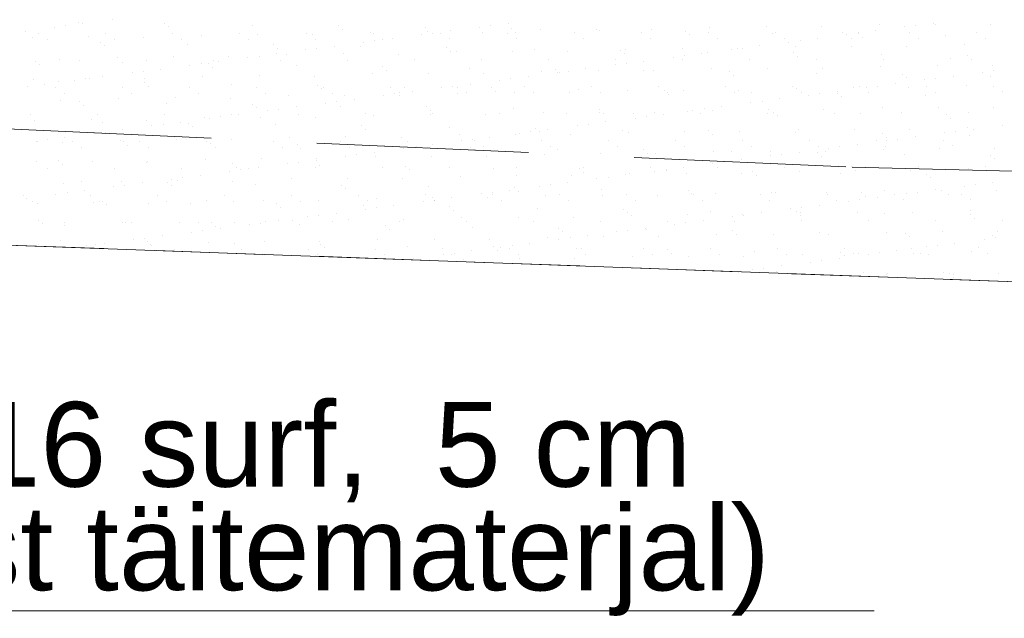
# Model space of a CAD drawing. Header units: metres. Extents: x 561538 to 562530, y 6580867 to 6581188.
# Tile 41 of 78: x 562512.28 to 562514.61, y 6580869.19 to 6580870.6. Entities that reach past the tile are written whole.
import ezdxf

# ---------------------------------------------------------------- set-up
doc = ezdxf.new("R2010")
doc.units = ezdxf.units.M
doc.linetypes.add('DASHED', pattern=[0.75, 0.5, -0.25])
doc.layers.add('KLM_lõige', color=7, linetype='Continuous', lineweight=9)
doc.layers.add('KLM_nähtavus', color=5, linetype='Continuous', lineweight=9)
doc.styles.add('SWISL_Kprojekt', font='swissl.ttf')

msp = doc.modelspace()

# ---------------------------------------------------------------- linework, layer by layer
at = {"layer": 'KLM_lõige'}
for p, q in [((562512.3904, 6580870.5852), (562512.3904, 6580870.5852)), ((562512.4214, 6580870.5929), (562512.4214, 6580870.5929)), ((562512.4317, 6580870.5906), (562512.4317, 6580870.5906)), ((562512.5007, 6580870.5997), (562512.5007, 6580870.5997)), ((562512.6247, 6580870.5912), (562512.6247, 6580870.5912)), ((562512.831, 6580870.5867), (562512.831, 6580870.5867)), ((562513.0342, 6580870.5849), (562513.0342, 6580870.5849)), ((562513.3944, 6580870.5858), (562513.3944, 6580870.5858)), ((562513.4357, 6580870.5913), (562513.4357, 6580870.5913)), ((562514.3121, 6580870.5875), (562514.3121, 6580870.5875)), ((562514.3984, 6580870.5865), (562514.3984, 6580870.5865)), ((562514.4397, 6580870.5919), (562514.4397, 6580870.5919)), ((562514.4451, 6580870.5892), (562514.4451, 6580870.5892)), ((562514.575, 6580870.5886), (562514.575, 6580870.5886)), ((562512.2949, 6580870.5726), (562512.2949, 6580870.5726)), ((562512.3256, 6580870.5661), (562512.3256, 6580870.5661)), ((562512.3639, 6580870.5817), (562512.3639, 6580870.5817)), ((562512.4838, 6580870.5664), (562512.4838, 6580870.5664)), ((562512.6341, 6580870.5826), (562512.6341, 6580870.5826)), ((562512.642, 6580870.5667), (562512.642, 6580870.5667)), ((562512.7116, 6580870.5634), (562512.7116, 6580870.5634)), ((562512.8002, 6580870.567), (562512.8002, 6580870.567)), ((562512.8446, 6580870.5651), (562512.8446, 6580870.5651)), ((562512.9584, 6580870.5673), (562512.9584, 6580870.5673)), ((562512.9745, 6580870.5645), (562512.9745, 6580870.5645)), ((562513.0436, 6580870.5764), (562513.0436, 6580870.5764)), ((562513.1117, 6580870.5695), (562513.1117, 6580870.5695)), ((562513.1166, 6580870.5676), (562513.1166, 6580870.5676)), ((562513.2312, 6580870.5644), (562513.2312, 6580870.5644)), ((562513.2405, 6580870.5804), (562513.2405, 6580870.5804)), ((562513.2447, 6580870.5712), (562513.2447, 6580870.5712)), ((562513.2577, 6580870.5678), (562513.2577, 6580870.5678)), ((562513.2748, 6580870.5678), (562513.2748, 6580870.5678)), ((562513.299, 6580870.5733), (562513.299, 6580870.5733)), ((562513.368, 6580870.5824), (562513.368, 6580870.5824)), ((562513.3746, 6580870.5705), (562513.3746, 6580870.5705)), ((562513.433, 6580870.5681), (562513.433, 6580870.5681)), ((562513.4438, 6580870.5787), (562513.4438, 6580870.5787)), ((562513.4532, 6580870.5701), (562513.4532, 6580870.5701)), ((562513.5118, 6580870.5755), (562513.5118, 6580870.5755)), ((562513.5912, 6580870.5684), (562513.5912, 6580870.5684)), ((562513.6448, 6580870.5772), (562513.6448, 6580870.5772)), ((562513.6501, 6580870.5742), (562513.6501, 6580870.5742)), ((562513.7494, 6580870.5687), (562513.7494, 6580870.5687)), ((562513.7748, 6580870.5765), (562513.7748, 6580870.5765)), ((562513.8533, 6580870.5725), (562513.8533, 6580870.5725)), ((562513.8627, 6580870.5639), (562513.8627, 6580870.5639)), ((562513.9076, 6580870.569), (562513.9076, 6580870.569)), ((562513.912, 6580870.5815), (562513.912, 6580870.5815)), ((562514.045, 6580870.5832), (562514.045, 6580870.5832)), ((562514.0596, 6580870.568), (562514.0596, 6580870.568)), ((562514.0658, 6580870.5693), (562514.0658, 6580870.5693)), ((562514.1749, 6580870.5826), (562514.1749, 6580870.5826)), ((562514.224, 6580870.5696), (562514.224, 6580870.5696)), ((562514.2353, 6580870.565), (562514.2353, 6580870.565)), ((562514.2617, 6580870.5685), (562514.2617, 6580870.5685)), ((562514.2629, 6580870.5662), (562514.2629, 6580870.5662)), ((562514.303, 6580870.5739), (562514.303, 6580870.5739)), ((562514.372, 6580870.583), (562514.372, 6580870.583)), ((562514.3822, 6580870.5699), (562514.3822, 6580870.5699)), ((562514.4692, 6580870.5617), (562514.4692, 6580870.5617)), ((562514.5404, 6580870.5701), (562514.5404, 6580870.5701)), ((562512.3115, 6580870.5574), (562512.3115, 6580870.5574)), ((562512.347, 6580870.5525), (562512.347, 6580870.5525)), ((562512.4444, 6580870.5591), (562512.4444, 6580870.5591)), ((562512.472, 6580870.5466), (562512.472, 6580870.5466)), ((562512.4814, 6580870.538), (562512.4814, 6580870.538)), ((562512.5052, 6580870.5528), (562512.5052, 6580870.5528)), ((562512.5744, 6580870.5585), (562512.5744, 6580870.5585)), ((562512.6634, 6580870.553), (562512.6634, 6580870.553)), ((562512.6783, 6580870.5421), (562512.6783, 6580870.5421)), ((562512.8216, 6580870.5533), (562512.8216, 6580870.5533)), ((562512.8815, 6580870.5404), (562512.8815, 6580870.5404)), ((562512.9798, 6580870.5536), (562512.9798, 6580870.5536)), ((562513.0255, 6580870.5373), (562513.0255, 6580870.5373)), ((562513.0945, 6580870.5464), (562513.0945, 6580870.5464)), ((562513.1209, 6580870.5498), (562513.1209, 6580870.5498)), ((562513.138, 6580870.5539), (562513.138, 6580870.5539)), ((562513.1622, 6580870.5553), (562513.1622, 6580870.5553)), ((562513.2962, 6580870.5542), (562513.2962, 6580870.5542)), ((562513.4544, 6580870.5545), (562513.4544, 6580870.5545)), ((562513.6126, 6580870.5548), (562513.6126, 6580870.5548)), ((562513.7708, 6580870.5551), (562513.7708, 6580870.5551)), ((562513.929, 6580870.5553), (562513.929, 6580870.5553)), ((562514.0295, 6580870.5379), (562514.0295, 6580870.5379)), ((562514.0872, 6580870.5556), (562514.0872, 6580870.5556)), ((562514.0985, 6580870.547), (562514.0985, 6580870.547)), ((562514.125, 6580870.5505), (562514.125, 6580870.5505)), ((562514.1663, 6580870.5559), (562514.1663, 6580870.5559)), ((562514.2454, 6580870.5559), (562514.2454, 6580870.5559)), ((562514.2466, 6580870.5373), (562514.2466, 6580870.5373)), ((562514.2722, 6580870.5576), (562514.2722, 6580870.5576)), ((562514.4036, 6580870.5562), (562514.4036, 6580870.5562)), ((562514.5138, 6580870.5416), (562514.5138, 6580870.5416)), ((562514.5618, 6580870.5565), (562514.5618, 6580870.5565)), ((562512.8474, 6580870.5138), (562512.8474, 6580870.5138)), ((562512.8887, 6580870.5193), (562512.8887, 6580870.5193)), ((562512.8909, 6580870.5318), (562512.8909, 6580870.5318)), ((562512.9133, 6580870.5175), (562512.9133, 6580870.5175)), ((562512.9577, 6580870.5284), (562512.9577, 6580870.5284)), ((562512.9842, 6580870.5318), (562512.9842, 6580870.5318)), ((562513.0462, 6580870.5192), (562513.0462, 6580870.5192)), ((562513.0878, 6580870.5359), (562513.0878, 6580870.5359)), ((562513.1762, 6580870.5186), (562513.1762, 6580870.5186)), ((562513.2911, 6580870.5341), (562513.2911, 6580870.5341)), ((562513.3004, 6580870.5255), (562513.3004, 6580870.5255)), ((562513.3134, 6580870.5235), (562513.3134, 6580870.5235)), ((562513.4464, 6580870.5252), (562513.4464, 6580870.5252)), ((562513.4974, 6580870.5296), (562513.4974, 6580870.5296)), ((562513.5763, 6580870.5246), (562513.5763, 6580870.5246)), ((562513.7006, 6580870.5279), (562513.7006, 6580870.5279)), ((562513.71, 6580870.5193), (562513.71, 6580870.5193)), ((562513.7135, 6580870.5295), (562513.7135, 6580870.5295)), ((562513.8465, 6580870.5312), (562513.8465, 6580870.5312)), ((562513.8515, 6580870.5145), (562513.8515, 6580870.5145)), ((562513.8928, 6580870.5199), (562513.8928, 6580870.5199)), ((562513.9069, 6580870.5234), (562513.9069, 6580870.5234)), ((562513.9618, 6580870.529), (562513.9618, 6580870.529)), ((562513.9764, 6580870.5306), (562513.9764, 6580870.5306)), ((562513.9882, 6580870.5325), (562513.9882, 6580870.5325)), ((562514.1102, 6580870.5216), (562514.1102, 6580870.5216)), ((562514.1136, 6580870.5356), (562514.1136, 6580870.5356)), ((562514.3164, 6580870.5171), (562514.3164, 6580870.5171)), ((562514.3766, 6580870.5366), (562514.3766, 6580870.5366)), ((562514.5197, 6580870.5154), (562514.5197, 6580870.5154)), ((562512.3193, 6580870.502), (562512.3193, 6580870.502)), ((562512.3286, 6580870.4934), (562512.3286, 6580870.4934)), ((562512.3759, 6580870.5065), (562512.3759, 6580870.5065)), ((562512.4242, 6580870.5033), (562512.4242, 6580870.5033)), ((562512.5131, 6580870.5115), (562512.5131, 6580870.5115)), ((562512.5256, 6580870.4975), (562512.5256, 6580870.4975)), ((562512.5824, 6580870.5036), (562512.5824, 6580870.5036)), ((562512.6461, 6580870.5132), (562512.6461, 6580870.5132)), ((562512.6843, 6580870.4923), (562512.6843, 6580870.4923)), ((562512.7107, 6580870.4958), (562512.7107, 6580870.4958)), ((562512.7288, 6580870.4958), (562512.7288, 6580870.4958)), ((562512.7406, 6580870.5039), (562512.7406, 6580870.5039)), ((562512.752, 6580870.5013), (562512.752, 6580870.5013)), ((562512.776, 6580870.5126), (562512.776, 6580870.5126)), ((562512.821, 6580870.5103), (562512.821, 6580870.5103)), ((562512.8988, 6580870.5042), (562512.8988, 6580870.5042)), ((562512.9351, 6580870.4913), (562512.9351, 6580870.4913)), ((562513.057, 6580870.5045), (562513.057, 6580870.5045)), ((562513.2152, 6580870.5048), (562513.2152, 6580870.5048)), ((562513.3734, 6580870.5051), (562513.3734, 6580870.5051)), ((562513.5316, 6580870.5054), (562513.5316, 6580870.5054)), ((562513.6883, 6580870.493), (562513.6883, 6580870.493)), ((562513.6898, 6580870.5056), (562513.6898, 6580870.5056)), ((562513.7147, 6580870.4965), (562513.7147, 6580870.4965)), ((562513.756, 6580870.5019), (562513.756, 6580870.5019)), ((562513.825, 6580870.511), (562513.825, 6580870.511)), ((562513.848, 6580870.5059), (562513.848, 6580870.5059)), ((562514.0061, 6580870.5062), (562514.0061, 6580870.5062)), ((562514.1195, 6580870.5131), (562514.1195, 6580870.5131)), ((562514.1643, 6580870.5065), (562514.1643, 6580870.5065)), ((562514.3225, 6580870.5068), (562514.3225, 6580870.5068)), ((562514.4483, 6580870.4913), (562514.4483, 6580870.4913)), ((562514.4807, 6580870.5071), (562514.4807, 6580870.5071)), ((562514.5291, 6580870.5068), (562514.5291, 6580870.5068)), ((562514.5782, 6580870.4907), (562514.5782, 6580870.4907)), ((562512.5475, 6580870.4743), (562512.5475, 6580870.4743)), ((562512.574, 6580870.4778), (562512.574, 6580870.4778)), ((562512.6153, 6580870.4833), (562512.6153, 6580870.4833)), ((562512.7382, 6580870.4872), (562512.7382, 6580870.4872)), ((562512.8478, 6580870.4673), (562512.8478, 6580870.4673)), ((562513.1149, 6580870.4716), (562513.1149, 6580870.4716)), ((562513.1384, 6580870.4895), (562513.1384, 6580870.4895)), ((562513.1477, 6580870.4809), (562513.1477, 6580870.4809)), ((562513.2479, 6580870.4733), (562513.2479, 6580870.4733)), ((562513.3446, 6580870.485), (562513.3446, 6580870.485)), ((562513.3778, 6580870.4726), (562513.3778, 6580870.4726)), ((562513.515, 6580870.4776), (562513.515, 6580870.4776)), ((562513.5479, 6580870.4833), (562513.5479, 6580870.4833)), ((562513.5516, 6580870.475), (562513.5516, 6580870.475)), ((562513.5573, 6580870.4747), (562513.5573, 6580870.4747)), ((562513.578, 6580870.4785), (562513.578, 6580870.4785)), ((562513.6193, 6580870.4839), (562513.6193, 6580870.4839)), ((562513.648, 6580870.4793), (562513.648, 6580870.4793)), ((562513.7542, 6580870.4788), (562513.7542, 6580870.4788)), ((562513.778, 6580870.4787), (562513.778, 6580870.4787)), ((562513.9152, 6580870.4836), (562513.9152, 6580870.4836)), ((562513.9575, 6580870.4771), (562513.9575, 6580870.4771)), ((562513.9668, 6580870.4685), (562513.9668, 6580870.4685)), ((562514.0482, 6580870.4853), (562514.0482, 6580870.4853)), ((562514.1637, 6580870.4726), (562514.1637, 6580870.4726)), ((562514.1781, 6580870.4847), (562514.1781, 6580870.4847)), ((562514.3153, 6580870.4896), (562514.3153, 6580870.4896)), ((562514.367, 6580870.4708), (562514.367, 6580870.4708)), ((562514.5556, 6580870.4757), (562514.5556, 6580870.4757)), ((562514.582, 6580870.4791), (562514.582, 6580870.4791)), ((562512.3147, 6580870.4595), (562512.3147, 6580870.4595)), ((562512.3418, 6580870.4473), (562512.3418, 6580870.4473)), ((562512.3728, 6580870.4529), (562512.3728, 6580870.4529)), ((562512.4108, 6580870.4563), (562512.4108, 6580870.4563)), ((562512.4372, 6580870.4598), (562512.4372, 6580870.4598)), ((562512.4476, 6580870.4612), (562512.4476, 6580870.4612)), ((562512.4785, 6580870.4653), (562512.4785, 6580870.4653)), ((562512.5761, 6580870.4512), (562512.5761, 6580870.4512)), ((562512.5776, 6580870.4606), (562512.5776, 6580870.4606)), ((562512.7148, 6580870.4656), (562512.7148, 6580870.4656)), ((562512.7824, 6580870.4467), (562512.7824, 6580870.4467)), ((562512.9777, 6580870.4666), (562512.9777, 6580870.4666)), ((562512.9857, 6580870.4449), (562512.9857, 6580870.4449)), ((562513.3458, 6580870.4479), (562513.3458, 6580870.4479)), ((562513.4148, 6580870.457), (562513.4148, 6580870.457)), ((562513.4413, 6580870.4605), (562513.4413, 6580870.4605)), ((562513.4826, 6580870.4659), (562513.4826, 6580870.4659)), ((562514.3498, 6580870.4486), (562514.3498, 6580870.4486)), ((562514.3764, 6580870.4622), (562514.3764, 6580870.4622)), ((562514.4188, 6580870.4576), (562514.4188, 6580870.4576)), ((562514.4453, 6580870.4611), (562514.4453, 6580870.4611)), ((562514.4866, 6580870.4666), (562514.4866, 6580870.4666)), ((562514.5733, 6580870.4663), (562514.5733, 6580870.4663)), ((562512.3005, 6580870.4418), (562512.3005, 6580870.4418)), ((562512.3667, 6580870.4389), (562512.3667, 6580870.4389)), ((562512.3881, 6580870.4253), (562512.3881, 6580870.4253)), ((562512.5248, 6580870.4392), (562512.5248, 6580870.4392)), ((562512.5463, 6580870.4255), (562512.5463, 6580870.4255)), ((562512.5855, 6580870.4426), (562512.5855, 6580870.4426)), ((562512.683, 6580870.4395), (562512.683, 6580870.4395)), ((562512.7045, 6580870.4258), (562512.7045, 6580870.4258)), ((562512.8412, 6580870.4398), (562512.8412, 6580870.4398)), ((562512.8627, 6580870.4261), (562512.8627, 6580870.4261)), ((562512.995, 6580870.4364), (562512.995, 6580870.4364)), ((562512.9994, 6580870.4401), (562512.9994, 6580870.4401)), ((562513.0209, 6580870.4264), (562513.0209, 6580870.4264)), ((562513.0494, 6580870.4213), (562513.0494, 6580870.4213)), ((562513.1413, 6580870.421), (562513.1413, 6580870.421)), ((562513.1576, 6580870.4403), (562513.1576, 6580870.4403)), ((562513.1678, 6580870.4245), (562513.1678, 6580870.4245)), ((562513.1791, 6580870.4267), (562513.1791, 6580870.4267)), ((562513.1794, 6580870.4207), (562513.1794, 6580870.4207)), ((562513.1919, 6580870.4405), (562513.1919, 6580870.4405)), ((562513.2091, 6580870.4299), (562513.2091, 6580870.4299)), ((562513.2781, 6580870.439), (562513.2781, 6580870.439)), ((562513.3045, 6580870.4425), (562513.3045, 6580870.4425)), ((562513.3158, 6580870.4406), (562513.3158, 6580870.4406)), ((562513.3166, 6580870.4256), (562513.3166, 6580870.4256)), ((562513.3373, 6580870.427), (562513.3373, 6580870.427)), ((562513.3952, 6580870.4387), (562513.3952, 6580870.4387)), ((562513.4046, 6580870.4301), (562513.4046, 6580870.4301)), ((562513.4496, 6580870.4273), (562513.4496, 6580870.4273)), ((562513.474, 6580870.4409), (562513.474, 6580870.4409)), ((562513.4955, 6580870.4273), (562513.4955, 6580870.4273)), ((562513.5795, 6580870.4267), (562513.5795, 6580870.4267)), ((562513.6015, 6580870.4342), (562513.6015, 6580870.4342)), ((562513.6322, 6580870.4412), (562513.6322, 6580870.4412)), ((562513.6537, 6580870.4276), (562513.6537, 6580870.4276)), ((562513.7167, 6580870.4317), (562513.7167, 6580870.4317)), ((562513.7904, 6580870.4415), (562513.7904, 6580870.4415)), ((562513.8047, 6580870.4325), (562513.8047, 6580870.4325)), ((562513.8119, 6580870.4278), (562513.8119, 6580870.4278)), ((562513.8141, 6580870.4239), (562513.8141, 6580870.4239)), ((562513.8497, 6580870.4334), (562513.8497, 6580870.4334)), ((562513.9486, 6580870.4418), (562513.9486, 6580870.4418)), ((562513.9701, 6580870.4281), (562513.9701, 6580870.4281)), ((562513.9796, 6580870.4327), (562513.9796, 6580870.4327)), ((562514.011, 6580870.428), (562514.011, 6580870.428)), ((562514.1068, 6580870.4421), (562514.1068, 6580870.4421)), ((562514.1168, 6580870.4377), (562514.1168, 6580870.4377)), ((562514.1283, 6580870.4284), (562514.1283, 6580870.4284)), ((562514.1454, 6580870.4216), (562514.1454, 6580870.4216)), ((562514.1718, 6580870.4251), (562514.1718, 6580870.4251)), ((562514.2131, 6580870.4306), (562514.2131, 6580870.4306)), ((562514.2143, 6580870.4262), (562514.2143, 6580870.4262)), ((562514.2498, 6580870.4394), (562514.2498, 6580870.4394)), ((562514.265, 6580870.4424), (562514.265, 6580870.4424)), ((562514.2821, 6580870.4396), (562514.2821, 6580870.4396)), ((562514.2865, 6580870.4287), (562514.2865, 6580870.4287)), ((562514.3085, 6580870.4431), (562514.3085, 6580870.4431)), ((562514.3798, 6580870.4387), (562514.3798, 6580870.4387)), ((562514.4206, 6580870.4217), (562514.4206, 6580870.4217)), ((562514.4232, 6580870.4426), (562514.4232, 6580870.4426)), ((562514.4447, 6580870.429), (562514.4447, 6580870.429)), ((562514.517, 6580870.4437), (562514.517, 6580870.4437)), ((562514.5814, 6580870.4429), (562514.5814, 6580870.4429)), ((562514.6029, 6580870.4293), (562514.6029, 6580870.4293)), ((562512.3791, 6580870.4087), (562512.3791, 6580870.4087)), ((562512.4234, 6580870.4066), (562512.4234, 6580870.4066)), ((562512.4328, 6580870.398), (562512.4328, 6580870.398)), ((562512.5163, 6580870.4136), (562512.5163, 6580870.4136)), ((562512.6297, 6580870.4021), (562512.6297, 6580870.4021)), ((562512.6493, 6580870.4153), (562512.6493, 6580870.4153)), ((562512.7792, 6580870.4147), (562512.7792, 6580870.4147)), ((562512.8329, 6580870.4004), (562512.8329, 6580870.4004)), ((562512.9165, 6580870.4196), (562512.9165, 6580870.4196)), ((562513.0046, 6580870.403), (562513.0046, 6580870.403)), ((562513.031, 6580870.4065), (562513.031, 6580870.4065)), ((562513.0723, 6580870.4119), (562513.0723, 6580870.4119)), ((562514.0086, 6580870.4036), (562514.0086, 6580870.4036)), ((562514.0351, 6580870.4071), (562514.0351, 6580870.4071)), ((562514.0764, 6580870.4126), (562514.0764, 6580870.4126)), ((562514.2237, 6580870.4176), (562514.2237, 6580870.4176)), ((562512.307, 6580870.3758), (562512.307, 6580870.3758)), ((562512.4652, 6580870.3761), (562512.4652, 6580870.3761)), ((562512.6234, 6580870.3764), (562512.6234, 6580870.3764)), ((562512.7816, 6580870.3767), (562512.7816, 6580870.3767)), ((562512.7988, 6580870.3759), (562512.7988, 6580870.3759)), ((562512.8423, 6580870.3918), (562512.8423, 6580870.3918)), ((562512.8678, 6580870.385), (562512.8678, 6580870.385)), ((562512.8943, 6580870.3885), (562512.8943, 6580870.3885)), ((562512.9356, 6580870.3939), (562512.9356, 6580870.3939)), ((562512.9398, 6580870.377), (562512.9398, 6580870.377)), ((562513.0392, 6580870.3959), (562513.0392, 6580870.3959)), ((562513.098, 6580870.3773), (562513.098, 6580870.3773)), ((562513.2425, 6580870.3941), (562513.2425, 6580870.3941)), ((562513.2511, 6580870.3754), (562513.2511, 6580870.3754)), ((562513.2519, 6580870.3855), (562513.2519, 6580870.3855)), ((562513.2562, 6580870.3776), (562513.2562, 6580870.3776)), ((562513.381, 6580870.3748), (562513.381, 6580870.3748)), ((562513.4144, 6580870.3779), (562513.4144, 6580870.3779)), ((562513.4488, 6580870.3896), (562513.4488, 6580870.3896)), ((562513.5182, 6580870.3797), (562513.5182, 6580870.3797)), ((562513.5726, 6580870.3781), (562513.5726, 6580870.3781)), ((562513.6512, 6580870.3814), (562513.6512, 6580870.3814)), ((562513.652, 6580870.3879), (562513.652, 6580870.3879)), ((562513.6614, 6580870.3793), (562513.6614, 6580870.3793)), ((562513.7308, 6580870.3784), (562513.7308, 6580870.3784)), ((562513.7812, 6580870.3808), (562513.7812, 6580870.3808)), ((562513.8029, 6580870.3766), (562513.8029, 6580870.3766)), ((562513.8583, 6580870.3834), (562513.8583, 6580870.3834)), ((562513.8719, 6580870.3856), (562513.8719, 6580870.3856)), ((562513.889, 6580870.3787), (562513.889, 6580870.3787)), ((562513.8983, 6580870.3891), (562513.8983, 6580870.3891)), ((562513.9184, 6580870.3857), (562513.9184, 6580870.3857)), ((562513.9396, 6580870.3946), (562513.9396, 6580870.3946)), ((562514.0472, 6580870.379), (562514.0472, 6580870.379)), ((562514.0514, 6580870.3874), (562514.0514, 6580870.3874)), ((562514.0616, 6580870.3816), (562514.0616, 6580870.3816)), ((562514.1813, 6580870.3868), (562514.1813, 6580870.3868)), ((562514.2054, 6580870.3793), (562514.2054, 6580870.3793)), ((562514.2678, 6580870.3772), (562514.2678, 6580870.3772)), ((562514.3185, 6580870.3917), (562514.3185, 6580870.3917)), ((562514.3636, 6580870.3796), (562514.3636, 6580870.3796)), ((562514.4515, 6580870.3934), (562514.4515, 6580870.3934)), ((562514.4711, 6580870.3754), (562514.4711, 6580870.3754)), ((562514.5218, 6580870.3799), (562514.5218, 6580870.3799)), ((562514.5814, 6580870.3928), (562514.5814, 6580870.3928)), ((562512.3179, 6580870.3617), (562512.3179, 6580870.3617)), ((562512.4508, 6580870.3634), (562512.4508, 6580870.3634)), ((562512.477, 6580870.3575), (562512.477, 6580870.3575)), ((562512.5808, 6580870.3627), (562512.5808, 6580870.3627)), ((562512.6208, 6580870.3525), (562512.6208, 6580870.3525)), ((562512.6621, 6580870.3579), (562512.6621, 6580870.3579)), ((562512.6802, 6580870.3558), (562512.6802, 6580870.3558)), ((562512.718, 6580870.3677), (562512.718, 6580870.3677)), ((562512.7311, 6580870.367), (562512.7311, 6580870.367)), ((562512.7575, 6580870.3705), (562512.7575, 6580870.3705)), ((562512.851, 6580870.3694), (562512.851, 6580870.3694)), ((562512.8865, 6580870.3513), (562512.8865, 6580870.3513)), ((562512.9809, 6580870.3687), (562512.9809, 6580870.3687)), ((562513.1181, 6580870.3737), (562513.1181, 6580870.3737)), ((562513.6248, 6580870.3531), (562513.6248, 6580870.3531)), ((562513.6661, 6580870.3586), (562513.6661, 6580870.3586)), ((562513.7351, 6580870.3676), (562513.7351, 6580870.3676)), ((562513.7616, 6580870.3711), (562513.7616, 6580870.3711)), ((562514.0709, 6580870.3731), (562514.0709, 6580870.3731)), ((562514.4805, 6580870.3668), (562514.4805, 6580870.3668)), ((562512.4576, 6580870.331), (562512.4576, 6580870.331)), ((562512.4841, 6580870.3345), (562512.4841, 6580870.3345)), ((562512.5254, 6580870.3399), (562512.5254, 6580870.3399)), ((562512.5944, 6580870.349), (562512.5944, 6580870.349)), ((562512.6896, 6580870.3472), (562512.6896, 6580870.3472)), ((562513.0898, 6580870.3495), (562513.0898, 6580870.3495)), ((562513.0991, 6580870.341), (562513.0991, 6580870.341)), ((562513.2961, 6580870.345), (562513.2961, 6580870.345)), ((562513.3198, 6580870.3278), (562513.3198, 6580870.3278)), ((562513.4528, 6580870.3295), (562513.4528, 6580870.3295)), ((562513.4617, 6580870.3316), (562513.4617, 6580870.3316)), ((562513.4881, 6580870.3351), (562513.4881, 6580870.3351)), ((562513.4993, 6580870.3433), (562513.4993, 6580870.3433)), ((562513.5087, 6580870.3347), (562513.5087, 6580870.3347)), ((562513.5294, 6580870.3406), (562513.5294, 6580870.3406)), ((562513.5827, 6580870.3288), (562513.5827, 6580870.3288)), ((562513.5984, 6580870.3496), (562513.5984, 6580870.3496)), ((562513.7056, 6580870.3388), (562513.7056, 6580870.3388)), ((562513.7199, 6580870.3338), (562513.7199, 6580870.3338)), ((562513.8529, 6580870.3355), (562513.8529, 6580870.3355)), ((562513.9089, 6580870.3371), (562513.9089, 6580870.3371)), ((562513.9182, 6580870.3285), (562513.9182, 6580870.3285)), ((562513.9828, 6580870.3348), (562513.9828, 6580870.3348)), ((562514.1151, 6580870.3326), (562514.1151, 6580870.3326)), ((562514.12, 6580870.3398), (562514.12, 6580870.3398)), ((562514.253, 6580870.3415), (562514.253, 6580870.3415)), ((562514.3184, 6580870.3308), (562514.3184, 6580870.3308)), ((562514.383, 6580870.3409), (562514.383, 6580870.3409)), ((562514.4657, 6580870.3323), (562514.4657, 6580870.3323)), ((562514.4921, 6580870.3358), (562514.4921, 6580870.3358)), ((562514.5202, 6580870.3458), (562514.5202, 6580870.3458)), ((562514.5334, 6580870.3412), (562514.5334, 6580870.3412)), ((562514.6024, 6580870.3503), (562514.6024, 6580870.3503)), ((562512.3209, 6580870.313), (562512.3209, 6580870.313)), ((562512.3243, 6580870.3129), (562512.3243, 6580870.3129)), ((562512.3473, 6580870.3165), (562512.3473, 6580870.3165)), ((562512.3823, 6580870.3108), (562512.3823, 6580870.3108)), ((562512.3886, 6580870.3219), (562512.3886, 6580870.3219)), ((562512.4077, 6580870.3117), (562512.4077, 6580870.3117)), ((562512.5195, 6580870.3157), (562512.5195, 6580870.3157)), ((562512.5275, 6580870.3112), (562512.5275, 6580870.3112)), ((562512.5659, 6580870.312), (562512.5659, 6580870.312)), ((562512.6525, 6580870.3174), (562512.6525, 6580870.3174)), ((562512.7241, 6580870.3123), (562512.7241, 6580870.3123)), ((562512.7338, 6580870.3067), (562512.7338, 6580870.3067)), ((562512.7824, 6580870.3168), (562512.7824, 6580870.3168)), ((562512.8823, 6580870.3126), (562512.8823, 6580870.3126)), ((562512.9197, 6580870.3217), (562512.9197, 6580870.3217)), ((562512.9371, 6580870.3049), (562512.9371, 6580870.3049)), ((562513.0405, 6580870.3128), (562513.0405, 6580870.3128)), ((562513.0526, 6580870.3234), (562513.0526, 6580870.3234)), ((562513.1826, 6580870.3228), (562513.1826, 6580870.3228)), ((562513.1987, 6580870.3131), (562513.1987, 6580870.3131)), ((562513.2559, 6580870.3045), (562513.2559, 6580870.3045)), ((562513.3249, 6580870.3136), (562513.3249, 6580870.3136)), ((562513.3514, 6580870.3171), (562513.3514, 6580870.3171)), ((562513.3569, 6580870.3134), (562513.3569, 6580870.3134)), ((562513.3927, 6580870.3225), (562513.3927, 6580870.3225)), ((562513.5151, 6580870.3137), (562513.5151, 6580870.3137)), ((562513.6733, 6580870.314), (562513.6733, 6580870.314)), ((562513.8315, 6580870.3143), (562513.8315, 6580870.3143)), ((562513.9897, 6580870.3146), (562513.9897, 6580870.3146)), ((562514.1479, 6580870.3149), (562514.1479, 6580870.3149)), ((562514.2599, 6580870.3052), (562514.2599, 6580870.3052)), ((562514.3061, 6580870.3151), (562514.3061, 6580870.3151)), ((562514.3278, 6580870.3222), (562514.3278, 6580870.3222)), ((562514.3289, 6580870.3143), (562514.3289, 6580870.3143)), ((562514.3554, 6580870.3178), (562514.3554, 6580870.3178)), ((562514.3967, 6580870.3232), (562514.3967, 6580870.3232)), ((562514.4643, 6580870.3154), (562514.4643, 6580870.3154)), ((562514.5247, 6580870.3263), (562514.5247, 6580870.3263)), ((562512.4291, 6580870.2981), (562512.4291, 6580870.2981)), ((562512.5369, 6580870.3026), (562512.5369, 6580870.3026)), ((562512.5873, 6580870.2983), (562512.5873, 6580870.2983)), ((562512.7455, 6580870.2986), (562512.7455, 6580870.2986)), ((562512.9037, 6580870.2989), (562512.9037, 6580870.2989)), ((562512.9464, 6580870.2964), (562512.9464, 6580870.2964)), ((562513.0619, 6580870.2992), (562513.0619, 6580870.2992)), ((562513.1192, 6580870.2865), (562513.1192, 6580870.2865)), ((562513.1433, 6580870.3005), (562513.1433, 6580870.3005)), ((562513.1882, 6580870.2956), (562513.1882, 6580870.2956)), ((562513.2146, 6580870.2991), (562513.2146, 6580870.2991)), ((562513.2201, 6580870.2995), (562513.2201, 6580870.2995)), ((562513.3466, 6580870.2987), (562513.3466, 6580870.2987)), ((562513.356, 6580870.2901), (562513.356, 6580870.2901)), ((562513.3783, 6580870.2998), (562513.3783, 6580870.2998)), ((562513.5214, 6580870.2818), (562513.5214, 6580870.2818)), ((562513.5365, 6580870.3001), (562513.5365, 6580870.3001)), ((562513.5529, 6580870.2942), (562513.5529, 6580870.2942)), ((562513.6544, 6580870.2835), (562513.6544, 6580870.2835)), ((562513.6947, 6580870.3004), (562513.6947, 6580870.3004)), ((562513.7562, 6580870.2925), (562513.7562, 6580870.2925)), ((562513.7655, 6580870.2839), (562513.7655, 6580870.2839)), ((562513.7844, 6580870.2829), (562513.7844, 6580870.2829)), ((562513.8529, 6580870.3006), (562513.8529, 6580870.3006)), ((562513.9216, 6580870.2878), (562513.9216, 6580870.2878)), ((562513.9624, 6580870.288), (562513.9624, 6580870.288)), ((562514.0111, 6580870.3009), (562514.0111, 6580870.3009)), ((562514.0546, 6580870.2895), (562514.0546, 6580870.2895)), ((562514.0819, 6580870.2818), (562514.0819, 6580870.2818)), ((562514.1232, 6580870.2872), (562514.1232, 6580870.2872)), ((562514.1657, 6580870.2862), (562514.1657, 6580870.2862)), ((562514.1693, 6580870.3012), (562514.1693, 6580870.3012)), ((562514.1845, 6580870.2889), (562514.1845, 6580870.2889)), ((562514.1922, 6580870.2963), (562514.1922, 6580870.2963)), ((562514.2186, 6580870.2998), (562514.2186, 6580870.2998)), ((562514.3217, 6580870.2939), (562514.3217, 6580870.2939)), ((562514.3275, 6580870.3015), (562514.3275, 6580870.3015)), ((562514.372, 6580870.2817), (562514.372, 6580870.2817)), ((562514.4547, 6580870.2956), (562514.4547, 6580870.2956)), ((562514.4857, 6580870.3018), (562514.4857, 6580870.3018)), ((562514.5846, 6580870.2949), (562514.5846, 6580870.2949)), ((562512.3211, 6580870.2638), (562512.3211, 6580870.2638)), ((562512.3748, 6580870.2666), (562512.3748, 6580870.2666)), ((562512.3842, 6580870.258), (562512.3842, 6580870.258)), ((562512.454, 6580870.2655), (562512.454, 6580870.2655)), ((562512.5811, 6580870.2621), (562512.5811, 6580870.2621)), ((562512.584, 6580870.2648), (562512.584, 6580870.2648)), ((562512.7212, 6580870.2698), (562512.7212, 6580870.2698)), ((562512.7844, 6580870.2604), (562512.7844, 6580870.2604)), ((562512.8542, 6580870.2715), (562512.8542, 6580870.2715)), ((562512.9147, 6580870.2596), (562512.9147, 6580870.2596)), ((562512.9411, 6580870.2631), (562512.9411, 6580870.2631)), ((562512.9824, 6580870.2685), (562512.9824, 6580870.2685)), ((562512.9841, 6580870.2709), (562512.9841, 6580870.2709)), ((562513.0514, 6580870.2776), (562513.0514, 6580870.2776)), ((562513.0779, 6580870.2811), (562513.0779, 6580870.2811)), ((562513.1213, 6580870.2758), (562513.1213, 6580870.2758)), ((562513.2543, 6580870.2775), (562513.2543, 6580870.2775)), ((562513.3842, 6580870.2769), (562513.3842, 6580870.2769)), ((562513.9187, 6580870.2603), (562513.9187, 6580870.2603)), ((562513.9452, 6580870.2638), (562513.9452, 6580870.2638)), ((562513.9865, 6580870.2692), (562513.9865, 6580870.2692)), ((562514.0555, 6580870.2783), (562514.0555, 6580870.2783)), ((562514.1751, 6580870.2777), (562514.1751, 6580870.2777)), ((562514.5752, 6580870.28), (562514.5752, 6580870.28)), ((562514.5846, 6580870.2714), (562514.5846, 6580870.2714)), ((562512.348, 6580870.2486), (562512.348, 6580870.2486)), ((562512.5062, 6580870.2489), (562512.5062, 6580870.2489)), ((562512.6644, 6580870.2492), (562512.6644, 6580870.2492)), ((562512.7779, 6580870.2416), (562512.7779, 6580870.2416)), ((562512.7937, 6580870.2518), (562512.7937, 6580870.2518)), ((562512.8044, 6580870.2451), (562512.8044, 6580870.2451)), ((562512.8226, 6580870.2495), (562512.8226, 6580870.2495)), ((562512.8457, 6580870.2505), (562512.8457, 6580870.2505)), ((562512.9808, 6580870.2498), (562512.9808, 6580870.2498)), ((562512.9906, 6580870.2559), (562512.9906, 6580870.2559)), ((562513.139, 6580870.2501), (562513.139, 6580870.2501)), ((562513.1939, 6580870.2541), (562513.1939, 6580870.2541)), ((562513.2033, 6580870.2455), (562513.2033, 6580870.2455)), ((562513.2972, 6580870.2504), (562513.2972, 6580870.2504)), ((562513.4002, 6580870.2496), (562513.4002, 6580870.2496)), ((562513.4554, 6580870.2506), (562513.4554, 6580870.2506)), ((562513.6034, 6580870.2479), (562513.6034, 6580870.2479)), ((562513.6128, 6580870.2393), (562513.6128, 6580870.2393)), ((562513.6136, 6580870.2509), (562513.6136, 6580870.2509)), ((562513.7231, 6580870.2359), (562513.7231, 6580870.2359)), ((562513.7718, 6580870.2512), (562513.7718, 6580870.2512)), ((562513.782, 6580870.2423), (562513.782, 6580870.2423)), ((562513.8084, 6580870.2458), (562513.8084, 6580870.2458)), ((562513.8097, 6580870.2434), (562513.8097, 6580870.2434)), ((562513.8497, 6580870.2512), (562513.8497, 6580870.2512)), ((562513.8561, 6580870.2376), (562513.8561, 6580870.2376)), ((562513.93, 6580870.2515), (562513.93, 6580870.2515)), ((562513.986, 6580870.237), (562513.986, 6580870.237)), ((562514.013, 6580870.2416), (562514.013, 6580870.2416)), ((562514.0882, 6580870.2518), (562514.0882, 6580870.2518)), ((562514.1232, 6580870.2419), (562514.1232, 6580870.2419)), ((562514.2193, 6580870.2372), (562514.2193, 6580870.2372)), ((562514.2464, 6580870.2521), (562514.2464, 6580870.2521)), ((562514.2562, 6580870.2436), (562514.2562, 6580870.2436)), ((562514.3862, 6580870.243), (562514.3862, 6580870.243)), ((562514.4046, 6580870.2524), (562514.4046, 6580870.2524)), ((562514.4225, 6580870.2354), (562514.4225, 6580870.2354)), ((562514.5234, 6580870.2479), (562514.5234, 6580870.2479)), ((562514.5628, 6580870.2527), (562514.5628, 6580870.2527)), ((562512.3855, 6580870.2129), (562512.3855, 6580870.2129)), ((562512.4284, 6580870.2175), (562512.4284, 6580870.2175)), ((562512.5227, 6580870.2178), (562512.5227, 6580870.2178)), ((562512.5722, 6580870.2145), (562512.5722, 6580870.2145)), ((562512.6316, 6580870.2158), (562512.6316, 6580870.2158)), ((562512.6412, 6580870.2236), (562512.6412, 6580870.2236)), ((562512.6557, 6580870.2195), (562512.6557, 6580870.2195)), ((562512.6676, 6580870.2271), (562512.6676, 6580870.2271)), ((562512.7089, 6580870.2325), (562512.7089, 6580870.2325)), ((562512.7856, 6580870.2189), (562512.7856, 6580870.2189)), ((562512.9229, 6580870.2239), (562512.9229, 6580870.2239)), ((562513.0558, 6580870.2256), (562513.0558, 6580870.2256)), ((562513.1858, 6580870.2249), (562513.1858, 6580870.2249)), ((562513.323, 6580870.2299), (562513.323, 6580870.2299)), ((562513.456, 6580870.2316), (562513.456, 6580870.2316)), ((562513.5762, 6580870.2152), (562513.5762, 6580870.2152)), ((562513.5859, 6580870.2309), (562513.5859, 6580870.2309)), ((562513.6452, 6580870.2243), (562513.6452, 6580870.2243)), ((562513.6717, 6580870.2278), (562513.6717, 6580870.2278)), ((562513.713, 6580870.2332), (562513.713, 6580870.2332)), ((562514.0224, 6580870.2331), (562514.0224, 6580870.2331)), ((562514.4319, 6580870.2268), (562514.4319, 6580870.2268)), ((562514.5803, 6580870.2158), (562514.5803, 6580870.2158)), ((562512.3942, 6580870.1911), (562512.3942, 6580870.1911)), ((562512.4355, 6580870.1965), (562512.4355, 6580870.1965)), ((562512.5045, 6580870.2056), (562512.5045, 6580870.2056)), ((562512.5309, 6580870.2091), (562512.5309, 6580870.2091)), ((562512.641, 6580870.2072), (562512.641, 6580870.2072)), ((562512.8379, 6580870.2113), (562512.8379, 6580870.2113)), ((562513.0412, 6580870.2095), (562513.0412, 6580870.2095)), ((562513.0506, 6580870.201), (562513.0506, 6580870.201)), ((562513.2475, 6580870.205), (562513.2475, 6580870.205)), ((562513.3717, 6580870.1883), (562513.3717, 6580870.1883)), ((562513.3982, 6580870.1917), (562513.3982, 6580870.1917)), ((562513.4395, 6580870.1972), (562513.4395, 6580870.1972)), ((562513.4507, 6580870.2033), (562513.4507, 6580870.2033)), ((562513.4601, 6580870.1947), (562513.4601, 6580870.1947)), ((562513.5085, 6580870.2063), (562513.5085, 6580870.2063)), ((562513.5349, 6580870.2098), (562513.5349, 6580870.2098)), ((562513.657, 6580870.1988), (562513.657, 6580870.1988)), ((562513.8603, 6580870.1971), (562513.8603, 6580870.1971)), ((562513.8696, 6580870.1885), (562513.8696, 6580870.1885)), ((562513.9248, 6580870.19), (562513.9248, 6580870.19)), ((562514.0578, 6580870.1917), (562514.0578, 6580870.1917)), ((562514.0665, 6580870.1926), (562514.0665, 6580870.1926)), ((562514.1877, 6580870.191), (562514.1877, 6580870.191)), ((562514.2698, 6580870.1908), (562514.2698, 6580870.1908)), ((562514.3249, 6580870.196), (562514.3249, 6580870.196)), ((562514.3758, 6580870.1889), (562514.3758, 6580870.1889)), ((562514.4022, 6580870.1924), (562514.4022, 6580870.1924)), ((562514.4435, 6580870.1978), (562514.4435, 6580870.1978)), ((562514.4579, 6580870.1977), (562514.4579, 6580870.1977)), ((562514.5053, 6580870.1882), (562514.5053, 6580870.1882)), ((562514.5125, 6580870.2069), (562514.5125, 6580870.2069)), ((562514.539, 6580870.2104), (562514.539, 6580870.2104)), ((562514.5878, 6580870.197), (562514.5878, 6580870.197)), ((562509.2329, 6580870.1781), (562517.6135, 6580869.8719)), ((562512.2905, 6580870.1842), (562512.2905, 6580870.1842)), ((562512.2987, 6580870.1785), (562512.2987, 6580870.1785)), ((562512.3119, 6580870.1706), (562512.3119, 6580870.1706)), ((562512.3243, 6580870.1659), (562512.3243, 6580870.1659)), ((562512.3677, 6580870.1876), (562512.3677, 6580870.1876)), ((562512.4487, 6580870.1845), (562512.4487, 6580870.1845)), ((562512.4572, 6580870.1676), (562512.4572, 6580870.1676)), ((562512.4701, 6580870.1708), (562512.4701, 6580870.1708)), ((562512.4789, 6580870.1712), (562512.4789, 6580870.1712)), ((562512.5872, 6580870.167), (562512.5872, 6580870.167)), ((562512.6069, 6580870.1848), (562512.6069, 6580870.1848)), ((562512.6283, 6580870.1711), (562512.6283, 6580870.1711)), ((562512.6852, 6580870.1667), (562512.6852, 6580870.1667)), ((562512.7244, 6580870.1719), (562512.7244, 6580870.1719)), ((562512.7651, 6580870.1851), (562512.7651, 6580870.1851)), ((562512.7865, 6580870.1714), (562512.7865, 6580870.1714)), ((562512.8574, 6580870.1736), (562512.8574, 6580870.1736)), ((562512.8885, 6580870.165), (562512.8885, 6580870.165)), ((562512.9233, 6580870.1854), (562512.9233, 6580870.1854)), ((562512.9447, 6580870.1717), (562512.9447, 6580870.1717)), ((562512.9873, 6580870.173), (562512.9873, 6580870.173)), ((562513.0815, 6580870.1856), (562513.0815, 6580870.1856)), ((562513.1029, 6580870.172), (562513.1029, 6580870.172)), ((562513.1245, 6580870.1779), (562513.1245, 6580870.1779)), ((562513.235, 6580870.1703), (562513.235, 6580870.1703)), ((562513.2397, 6580870.1859), (562513.2397, 6580870.1859)), ((562513.2575, 6580870.1796), (562513.2575, 6580870.1796)), ((562513.2611, 6580870.1723), (562513.2611, 6580870.1723)), ((562513.2614, 6580870.1737), (562513.2614, 6580870.1737)), ((562513.3027, 6580870.1792), (562513.3027, 6580870.1792)), ((562513.3874, 6580870.179), (562513.3874, 6580870.179)), ((562513.3979, 6580870.1862), (562513.3979, 6580870.1862)), ((562513.4193, 6580870.1726), (562513.4193, 6580870.1726)), ((562513.5246, 6580870.1839), (562513.5246, 6580870.1839)), ((562513.5561, 6580870.1865), (562513.5561, 6580870.1865)), ((562513.5775, 6580870.1729), (562513.5775, 6580870.1729)), ((562513.6576, 6580870.1856), (562513.6576, 6580870.1856)), ((562513.7143, 6580870.1868), (562513.7143, 6580870.1868)), ((562513.7357, 6580870.1731), (562513.7357, 6580870.1731)), ((562513.7876, 6580870.185), (562513.7876, 6580870.185)), ((562513.8725, 6580870.1871), (562513.8725, 6580870.1871)), ((562513.8939, 6580870.1734), (562513.8939, 6580870.1734)), ((562514.0307, 6580870.1874), (562514.0307, 6580870.1874)), ((562514.0521, 6580870.1737), (562514.0521, 6580870.1737)), ((562514.1889, 6580870.1877), (562514.1889, 6580870.1877)), ((562514.2103, 6580870.174), (562514.2103, 6580870.174)), ((562514.239, 6580870.1709), (562514.239, 6580870.1709)), ((562514.2655, 6580870.1744), (562514.2655, 6580870.1744)), ((562514.2792, 6580870.1822), (562514.2792, 6580870.1822)), ((562514.3068, 6580870.1798), (562514.3068, 6580870.1798)), ((562514.3471, 6580870.1879), (562514.3471, 6580870.1879)), ((562514.3685, 6580870.1743), (562514.3685, 6580870.1743)), ((562514.4761, 6580870.1863), (562514.4761, 6580870.1863)), ((562514.5267, 6580870.1746), (562514.5267, 6580870.1746)), ((562512.4883, 6580870.1626), (562512.4883, 6580870.1626)), ((562512.8978, 6580870.1564), (562512.8978, 6580870.1564)), ((562513.0293, 6580870.1432), (562513.0293, 6580870.1432)), ((562513.0947, 6580870.1605), (562513.0947, 6580870.1605)), ((562513.0983, 6580870.1523), (562513.0983, 6580870.1523)), ((562513.1247, 6580870.1557), (562513.1247, 6580870.1557)), ((562513.166, 6580870.1612), (562513.166, 6580870.1612)), ((562513.298, 6580870.1587), (562513.298, 6580870.1587)), ((562513.3074, 6580870.1501), (562513.3074, 6580870.1501)), ((562513.5043, 6580870.1542), (562513.5043, 6580870.1542)), ((562513.7076, 6580870.1525), (562513.7076, 6580870.1525)), ((562513.7169, 6580870.1439), (562513.7169, 6580870.1439)), ((562513.9138, 6580870.148), (562513.9138, 6580870.148)), ((562514.0333, 6580870.1438), (562514.0333, 6580870.1438)), ((562514.1023, 6580870.1529), (562514.1023, 6580870.1529)), ((562514.1171, 6580870.1462), (562514.1171, 6580870.1462)), ((562514.1264, 6580870.144), (562514.1264, 6580870.144)), ((562514.1287, 6580870.1564), (562514.1287, 6580870.1564)), ((562514.17, 6580870.1618), (562514.17, 6580870.1618)), ((562514.2594, 6580870.1457), (562514.2594, 6580870.1457)), ((562514.3234, 6580870.1417), (562514.3234, 6580870.1417)), ((562514.3894, 6580870.1451), (562514.3894, 6580870.1451)), ((562514.5266, 6580870.15), (562514.5266, 6580870.15)), ((562512.3262, 6580870.1266), (562512.3262, 6580870.1266)), ((562512.389, 6580870.1214), (562512.389, 6580870.1214)), ((562512.5259, 6580870.12), (562512.5259, 6580870.12)), ((562512.5325, 6580870.1221), (562512.5325, 6580870.1221)), ((562512.5472, 6580870.1217), (562512.5472, 6580870.1217)), ((562512.6589, 6580870.1217), (562512.6589, 6580870.1217)), ((562512.7054, 6580870.122), (562512.7054, 6580870.122)), ((562512.7358, 6580870.1204), (562512.7358, 6580870.1204)), ((562512.7888, 6580870.121), (562512.7888, 6580870.121)), ((562512.8512, 6580870.1197), (562512.8512, 6580870.1197)), ((562512.8636, 6580870.1223), (562512.8636, 6580870.1223)), ((562512.8925, 6580870.1252), (562512.8925, 6580870.1252)), ((562512.9261, 6580870.126), (562512.9261, 6580870.126)), ((562512.9615, 6580870.1343), (562512.9615, 6580870.1343)), ((562512.988, 6580870.1377), (562512.988, 6580870.1377)), ((562513.0218, 6580870.1226), (562513.0218, 6580870.1226)), ((562513.059, 6580870.1277), (562513.059, 6580870.1277)), ((562513.18, 6580870.1229), (562513.18, 6580870.1229)), ((562513.189, 6580870.127), (562513.189, 6580870.127)), ((562513.3262, 6580870.132), (562513.3262, 6580870.132)), ((562513.3382, 6580870.1232), (562513.3382, 6580870.1232)), ((562513.4592, 6580870.1337), (562513.4592, 6580870.1337)), ((562513.4964, 6580870.1234), (562513.4964, 6580870.1234)), ((562513.5891, 6580870.1331), (562513.5891, 6580870.1331)), ((562513.6546, 6580870.1237), (562513.6546, 6580870.1237)), ((562513.7263, 6580870.138), (562513.7263, 6580870.138)), ((562513.8128, 6580870.124), (562513.8128, 6580870.124)), ((562513.8553, 6580870.1204), (562513.8553, 6580870.1204)), ((562513.8593, 6580870.1397), (562513.8593, 6580870.1397)), ((562513.8966, 6580870.1258), (562513.8966, 6580870.1258)), ((562513.9656, 6580870.1349), (562513.9656, 6580870.1349)), ((562513.971, 6580870.1243), (562513.971, 6580870.1243)), ((562513.9892, 6580870.1391), (562513.9892, 6580870.1391)), ((562513.992, 6580870.1384), (562513.992, 6580870.1384)), ((562514.1265, 6580870.1377), (562514.1265, 6580870.1377)), ((562514.1292, 6580870.1246), (562514.1292, 6580870.1246)), ((562514.2874, 6580870.1249), (562514.2874, 6580870.1249)), ((562514.4456, 6580870.1252), (562514.4456, 6580870.1252)), ((562514.5267, 6580870.14), (562514.5267, 6580870.14)), ((562514.536, 6580870.1314), (562514.536, 6580870.1314)), ((562514.6038, 6580870.1255), (562514.6038, 6580870.1255)), ((562512.3356, 6580870.118), (562512.3356, 6580870.118)), ((562512.3887, 6580870.115), (562512.3887, 6580870.115)), ((562512.688, 6580870.0983), (562512.688, 6580870.0983)), ((562512.7145, 6580870.1017), (562512.7145, 6580870.1017)), ((562512.7451, 6580870.1118), (562512.7451, 6580870.1118)), ((562512.7558, 6580870.1072), (562512.7558, 6580870.1072)), ((562512.8248, 6580870.1163), (562512.8248, 6580870.1163)), ((562512.942, 6580870.1159), (562512.942, 6580870.1159)), ((562513.1453, 6580870.1141), (562513.1453, 6580870.1141)), ((562513.1547, 6580870.1055), (562513.1547, 6580870.1055)), ((562513.3516, 6580870.1096), (562513.3516, 6580870.1096)), ((562513.5549, 6580870.1079), (562513.5549, 6580870.1079)), ((562513.5642, 6580870.0993), (562513.5642, 6580870.0993)), ((562513.6921, 6580870.0989), (562513.6921, 6580870.0989)), ((562513.7185, 6580870.1024), (562513.7185, 6580870.1024)), ((562513.7598, 6580870.1078), (562513.7598, 6580870.1078)), ((562513.7611, 6580870.1034), (562513.7611, 6580870.1034)), ((562513.8288, 6580870.1169), (562513.8288, 6580870.1169)), ((562513.9644, 6580870.1017), (562513.9644, 6580870.1017)), ((562514.1707, 6580870.0972), (562514.1707, 6580870.0972)), ((562514.3281, 6580870.0981), (562514.3281, 6580870.0981)), ((562514.3739, 6580870.0954), (562514.3739, 6580870.0954)), ((562514.4611, 6580870.0998), (562514.4611, 6580870.0998)), ((562514.591, 6580870.0992), (562514.591, 6580870.0992)), ((562512.3798, 6580870.0775), (562512.3798, 6580870.0775)), ((562512.5513, 6580870.0803), (562512.5513, 6580870.0803)), ((562512.5777, 6580870.0837), (562512.5777, 6580870.0837)), ((562512.5831, 6580870.0758), (562512.5831, 6580870.0758)), ((562512.619, 6580870.0892), (562512.619, 6580870.0892)), ((562512.7276, 6580870.074), (562512.7276, 6580870.074)), ((562512.8606, 6580870.0757), (562512.8606, 6580870.0757)), ((562512.9905, 6580870.0751), (562512.9905, 6580870.0751)), ((562513.1277, 6580870.08), (562513.1277, 6580870.08)), ((562513.2607, 6580870.0817), (562513.2607, 6580870.0817)), ((562513.3906, 6580870.0811), (562513.3906, 6580870.0811)), ((562513.5278, 6580870.0861), (562513.5278, 6580870.0861)), ((562513.5553, 6580870.0809), (562513.5553, 6580870.0809)), ((562513.5818, 6580870.0844), (562513.5818, 6580870.0844)), ((562513.6231, 6580870.0898), (562513.6231, 6580870.0898)), ((562513.6608, 6580870.0878), (562513.6608, 6580870.0878)), ((562513.7908, 6580870.0871), (562513.7908, 6580870.0871)), ((562513.928, 6580870.0921), (562513.928, 6580870.0921)), ((562513.9738, 6580870.0931), (562513.9738, 6580870.0931)), ((562514.061, 6580870.0938), (562514.061, 6580870.0938)), ((562514.1909, 6580870.0931), (562514.1909, 6580870.0931)), ((562514.3833, 6580870.0868), (562514.3833, 6580870.0868)), ((562514.4904, 6580870.0725), (562514.4904, 6580870.0725)), ((562514.5594, 6580870.0816), (562514.5594, 6580870.0816)), ((562514.5802, 6580870.0909), (562514.5802, 6580870.0909)), ((562514.5858, 6580870.085), (562514.5858, 6580870.085)), ((562512.3275, 6580870.068), (562512.3275, 6580870.068)), ((562512.4146, 6580870.0623), (562512.4146, 6580870.0623)), ((562512.441, 6580870.0657), (562512.441, 6580870.0657)), ((562512.4604, 6580870.0697), (562512.4604, 6580870.0697)), ((562512.4823, 6580870.0712), (562512.4823, 6580870.0712)), ((562512.5904, 6580870.0691), (562512.5904, 6580870.0691)), ((562512.5924, 6580870.0672), (562512.5924, 6580870.0672)), ((562512.6479, 6580870.0576), (562512.6479, 6580870.0576)), ((562512.7893, 6580870.0713), (562512.7893, 6580870.0713)), ((562512.8061, 6580870.0579), (562512.8061, 6580870.0579)), ((562512.9643, 6580870.0581), (562512.9643, 6580870.0581)), ((562512.9926, 6580870.0695), (562512.9926, 6580870.0695)), ((562513.002, 6580870.061), (562513.002, 6580870.061)), ((562513.1225, 6580870.0584), (562513.1225, 6580870.0584)), ((562513.1989, 6580870.0651), (562513.1989, 6580870.0651)), ((562513.2807, 6580870.0587), (562513.2807, 6580870.0587)), ((562513.3496, 6580870.0538), (562513.3496, 6580870.0538)), ((562513.4021, 6580870.0633), (562513.4021, 6580870.0633)), ((562513.4115, 6580870.0547), (562513.4115, 6580870.0547)), ((562513.4186, 6580870.0629), (562513.4186, 6580870.0629)), ((562513.4389, 6580870.059), (562513.4389, 6580870.059)), ((562513.445, 6580870.0664), (562513.445, 6580870.0664)), ((562513.4863, 6580870.0718), (562513.4863, 6580870.0718)), ((562513.5971, 6580870.0593), (562513.5971, 6580870.0593)), ((562513.6084, 6580870.0588), (562513.6084, 6580870.0588)), ((562513.7553, 6580870.0596), (562513.7553, 6580870.0596)), ((562513.8117, 6580870.0571), (562513.8117, 6580870.0571)), ((562513.9135, 6580870.0599), (562513.9135, 6580870.0599)), ((562514.018, 6580870.0526), (562514.018, 6580870.0526)), ((562514.0717, 6580870.0602), (562514.0717, 6580870.0602)), ((562514.2212, 6580870.0508), (562514.2212, 6580870.0508)), ((562514.2299, 6580870.0604), (562514.2299, 6580870.0604)), ((562514.3123, 6580870.049), (562514.3123, 6580870.049)), ((562514.3536, 6580870.0545), (562514.3536, 6580870.0545)), ((562514.3881, 6580870.0607), (562514.3881, 6580870.0607)), ((562514.4226, 6580870.0636), (562514.4226, 6580870.0636)), ((562514.4491, 6580870.067), (562514.4491, 6580870.067)), ((562514.5298, 6580870.0522), (562514.5298, 6580870.0522)), ((562514.5463, 6580870.061), (562514.5463, 6580870.061)), ((562512.9858, 6580870.0445), (562512.9858, 6580870.0445)), ((562513.1439, 6580870.0448), (562513.1439, 6580870.0448)), ((562513.2128, 6580870.0358), (562513.2128, 6580870.0358)), ((562513.2818, 6580870.0449), (562513.2818, 6580870.0449)), ((562513.3021, 6580870.0451), (562513.3021, 6580870.0451)), ((562513.3083, 6580870.0484), (562513.3083, 6580870.0484)), ((562513.3294, 6580870.0341), (562513.3294, 6580870.0341)), ((562513.4603, 6580870.0454), (562513.4603, 6580870.0454)), ((562513.4624, 6580870.0358), (562513.4624, 6580870.0358)), ((562513.5923, 6580870.0352), (562513.5923, 6580870.0352)), ((562513.6185, 6580870.0456), (562513.6185, 6580870.0456)), ((562513.7295, 6580870.0401), (562513.7295, 6580870.0401)), ((562513.7767, 6580870.0459), (562513.7767, 6580870.0459)), ((562513.8211, 6580870.0485), (562513.8211, 6580870.0485)), ((562513.8625, 6580870.0418), (562513.8625, 6580870.0418)), ((562513.9349, 6580870.0462), (562513.9349, 6580870.0462)), ((562513.9924, 6580870.0412), (562513.9924, 6580870.0412)), ((562514.0931, 6580870.0465), (562514.0931, 6580870.0465)), ((562514.1296, 6580870.0461), (562514.1296, 6580870.0461)), ((562514.1491, 6580870.0276), (562514.1491, 6580870.0276)), ((562514.1756, 6580870.031), (562514.1756, 6580870.031)), ((562514.2169, 6580870.0365), (562514.2169, 6580870.0365)), ((562514.2306, 6580870.0422), (562514.2306, 6580870.0422)), ((562514.2513, 6580870.0468), (562514.2513, 6580870.0468)), ((562514.2626, 6580870.0478), (562514.2626, 6580870.0478)), ((562514.2859, 6580870.0456), (562514.2859, 6580870.0456)), ((562514.3926, 6580870.0472), (562514.3926, 6580870.0472)), ((562514.4095, 6580870.0471), (562514.4095, 6580870.0471)), ((562514.4275, 6580870.0463), (562514.4275, 6580870.0463)), ((562514.5677, 6580870.0474), (562514.5677, 6580870.0474)), ((562514.0124, 6580870.0096), (562514.0124, 6580870.0096)), ((562514.0388, 6580870.013), (562514.0388, 6580870.013)), ((562514.0685, 6580870.0062), (562514.0685, 6580870.0062)), ((562514.0801, 6580870.0185), (562514.0801, 6580870.0185)), ((562514.2748, 6580870.0018), (562514.2748, 6580870.0018)), ((562514.3285, 6580869.9977), (562514.3285, 6580869.9977)), ((562514.3313, 6580870.0002), (562514.3313, 6580870.0002)), ((562514.4643, 6580870.0019), (562514.4643, 6580870.0019)), ((562514.4781, 6580870), (562514.4781, 6580870)), ((562514.4867, 6580869.998), (562514.4867, 6580869.998)), ((562514.4874, 6580869.9914), (562514.4874, 6580869.9914)), ((562514.5942, 6580870.0013), (562514.5942, 6580870.0013))]:
    msp.add_line(p, q, dxfattribs=at)
at = {"layer": 'KLM_lõige', "color": 1, "linetype": 'DASHED', "ltscale": 0.5}
msp.add_line((562509.2329, 6580870.1781), (562517.6135, 6580869.8719), dxfattribs=at)
at = {"layer": 'KLM_lõige', "color": 0, "linetype": 'Continuous'}
for p in [(562509.9922, 6580869.204, 1.109), (562510.0009, 6580869.204, 1.109), (562510.0009, 6580869.204, 1.109)]:
    msp.add_line(p, (562514.2999, 6580869.204, 1.109), dxfattribs=at)
at = {"layer": 'KLM_nähtavus', "color": 74, "linetype": 'DASHED'}
for p, q in [((562509.2377, 6580870.4782), (562514.2477, 6580870.2514)), ((562514.2477, 6580870.2514), (562517.6377, 6580870.1714))]:
    msp.add_line(p, q, dxfattribs=at)

# ---------------------------------------------------------------- texts
at = {"layer": 'KLM_lõige', "style": 'SWISL_Kprojekt'}
for s, p in [('Asfaltbetoon AC 16 surf,  5 cm', (562510.0793, 6580869.4974, 3.109)), ('(100%%% tardkivimist täitematerjal)', (562510.0793, 6580869.2527, 3.109))]:
    msp.add_text(s, height=0.2, dxfattribs=at).set_placement(p)

doc.saveas('drawing.dxf')
